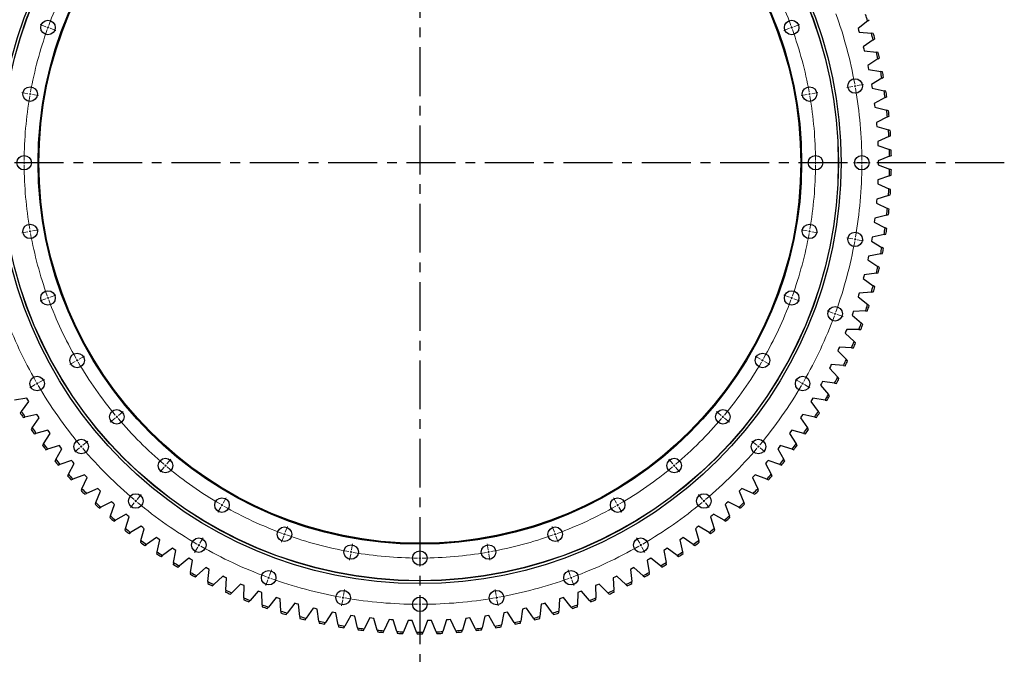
# Model space of a CAD drawing. Header units: millimetres. Extents: x -752 to 10358, y 20926 to 30006.
# Tile 6 of 15: x 1116 to 3350, y 26966 to 28407. Entities that reach past the tile are written whole.
import ezdxf

# ---------------------------------------------------------------- set-up
doc = ezdxf.new("R2010")
doc.units = ezdxf.units.MM
doc.header["$LTSCALE"] = 50
doc.linetypes.add('CENTER', pattern=[10.16, 6.35, -1.27, 1.27, -1.27])

msp = doc.modelspace()

# ---------------------------------------------------------------- linework, layer by layer
at = {"linetype": 'CENTER', "ltscale": 0.35}
for p, q in [((2023.9, 29411.7), (2023.9, 26753.1)), ((3349.6, 28082.4), (698.2, 28082.4))]:
    msp.add_line(p, q, dxfattribs=at)
at = {"color": 0, "linetype": 'Continuous', "lineweight": 18}
for p, q in [((1175.8, 28391), (1162.7, 28395.8)), ((1180.5, 28389.3), (1178.2, 28390.2)), ((1180.5, 28389.3), (1182.9, 28388.5)), ((1185.2, 28387.6), (1198.4, 28382.8)), ((2862.6, 28387.6), (2849.4, 28382.8)), ((2867.3, 28389.3), (2864.9, 28388.5)), ((2867.3, 28389.3), (2869.6, 28390.2)), ((2872, 28391), (2885.1, 28395.8)), ((3006.2, 28255.6), (2992.5, 28253.2)), ((3011.2, 28256.5), (3008.7, 28256)), ((3011.2, 28256.5), (3013.6, 28256.9)), ((3016.1, 28257.3), (3029.9, 28259.8)), ((1135.1, 28239.1), (1121.3, 28241.5)), ((1140, 28238.2), (1137.6, 28238.7)), ((1140, 28238.2), (1142.5, 28237.8)), ((1145, 28237.4), (1158.7, 28234.9)), ((2902.8, 28237.4), (2889, 28234.9)), ((2907.8, 28238.2), (2905.3, 28237.8)), ((2907.8, 28238.2), (2910.2, 28238.7)), ((2912.7, 28239.1), (2926.5, 28241.5)), ((1121.4, 28082.4), (1107.4, 28082.4)), ((1126.4, 28082.4), (1123.9, 28082.4)), ((1126.4, 28082.4), (1128.9, 28082.4)), ((1131.4, 28082.4), (1145.4, 28082.4)), ((2916.4, 28082.4), (2902.4, 28082.4)), ((2921.4, 28082.4), (2918.9, 28082.4)), ((2921.4, 28082.4), (2923.9, 28082.4)), ((2926.4, 28082.4), (2940.4, 28082.4)), ((3021.4, 28082.4), (3007.4, 28082.4)), ((3026.4, 28082.4), (3023.9, 28082.4)), ((3026.4, 28082.4), (3028.9, 28082.4)), ((3031.4, 28082.4), (3045.4, 28082.4)), ((1135.1, 27925.7), (1121.3, 27923.2)), ((1140, 27926.5), (1137.6, 27926.1)), ((1140, 27926.5), (1142.5, 27927)), ((1145, 27927.4), (1158.7, 27929.8)), ((2902.8, 27927.4), (2889, 27929.8)), ((2907.8, 27926.5), (2905.3, 27927)), ((2907.8, 27926.5), (2910.2, 27926.1)), ((2912.7, 27925.7), (2926.5, 27923.2)), ((3006.2, 27909.2), (2992.5, 27911.6)), ((3011.2, 27908.3), (3008.7, 27908.7)), ((3011.2, 27908.3), (3013.6, 27907.9)), ((3016.1, 27907.4), (3029.9, 27905)), ((1175.8, 27773.7), (1162.7, 27768.9)), ((1180.5, 27775.4), (1178.2, 27774.6)), ((1180.5, 27775.4), (1182.9, 27776.3)), ((1185.2, 27777.1), (1198.4, 27781.9)), ((2862.6, 27777.1), (2849.4, 27781.9)), ((2867.3, 27775.4), (2864.9, 27776.3)), ((2867.3, 27775.4), (2869.6, 27774.6)), ((2872, 27773.7), (2885.1, 27768.9)), ((2961.2, 27741.2), (2948.1, 27746)), ((2965.9, 27739.5), (2963.6, 27740.4)), ((2965.9, 27739.5), (2968.3, 27738.6)), ((2970.6, 27737.8), (2983.8, 27733)), ((1242.3, 27631.1), (1230.2, 27624.1)), ((1246.6, 27633.6), (1244.5, 27632.4)), ((1246.6, 27633.6), (1248.8, 27634.9)), ((1251, 27636.1), (1263.1, 27643.1)), ((2796.8, 27636.1), (2784.7, 27643.1)), ((2801.2, 27633.6), (2799, 27634.9)), ((2801.2, 27633.6), (2803.3, 27632.4)), ((2805.5, 27631.1), (2817.6, 27624.1)), ((1155.7, 27581.1), (1157.9, 27582.4)), ((1160, 27583.6), (1172.2, 27590.6)), ((2887.8, 27583.6), (2875.6, 27590.6)), ((2892.1, 27581.1), (2889.9, 27582.4)), ((1151.4, 27578.6), (1139.3, 27571.6)), ((1155.7, 27581.1), (1153.5, 27579.9)), ((2892.1, 27581.1), (2894.3, 27579.9)), ((2896.4, 27578.6), (2908.5, 27571.6)), ((1340.2, 27508.7), (1350.9, 27517.7)), ((2707.6, 27508.7), (2696.9, 27517.7)), ((1332.5, 27502.3), (1321.8, 27493.3)), ((1336.4, 27505.5), (1334.5, 27503.9)), ((1336.4, 27505.5), (1338.3, 27507.1)), ((2711.4, 27505.5), (2709.5, 27507.1)), ((2711.4, 27505.5), (2713.3, 27503.9)), ((2715.3, 27502.3), (2726, 27493.3)), ((1259.8, 27441.2), (1270.5, 27450.2)), ((2788, 27441.2), (2777.3, 27450.2)), ((1252.1, 27434.8), (1241.4, 27425.8)), ((1255.9, 27438), (1254, 27436.4)), ((1255.9, 27438), (1257.9, 27439.6)), ((2791.9, 27438), (2789.9, 27439.6)), ((2791.9, 27438), (2793.8, 27436.4)), ((2795.7, 27434.8), (2806.4, 27425.8)), ((1450.2, 27398.7), (1459.2, 27409.4)), ((2597.6, 27398.7), (2588.6, 27409.4)), ((1443.8, 27391), (1434.8, 27380.3)), ((1447, 27394.8), (1445.4, 27392.9)), ((1447, 27394.8), (1448.6, 27396.8)), ((2600.8, 27394.8), (2599.2, 27396.8)), ((2600.8, 27394.8), (2602.4, 27392.9)), ((2604, 27391), (2613, 27380.3)), ((1379.5, 27314.4), (1377.9, 27312.5)), ((1379.5, 27314.4), (1381.1, 27316.3)), ((1382.7, 27318.2), (1391.7, 27329)), ((1577.6, 27309.4), (1584.6, 27321.6)), ((2470.1, 27309.4), (2463.1, 27321.6)), ((2665.1, 27318.2), (2656.1, 27329)), ((2668.3, 27314.4), (2666.7, 27316.3)), ((2668.3, 27314.4), (2669.9, 27312.5)), ((1376.3, 27310.6), (1367.3, 27299.9)), ((1572.6, 27300.8), (1565.6, 27288.7)), ((1575.1, 27305.1), (1573.9, 27302.9)), ((1575.1, 27305.1), (1576.4, 27307.3)), ((2472.6, 27305.1), (2471.4, 27307.3)), ((2472.6, 27305.1), (2473.9, 27302.9)), ((2475.1, 27300.8), (2482.1, 27288.7)), ((2671.5, 27310.6), (2680.5, 27299.9)), ((1718.6, 27243.7), (1723.4, 27256.9)), ((2329.1, 27243.7), (2324.4, 27256.9)), ((1525.1, 27218.5), (1532.1, 27230.6)), ((1715.2, 27234.3), (1710.4, 27221.1)), ((1716.9, 27239), (1716.1, 27236.6)), ((1716.9, 27239), (1717.8, 27241.3)), ((2330.9, 27239), (2330, 27241.3)), ((2330.9, 27239), (2331.7, 27236.6)), ((2332.6, 27234.3), (2337.4, 27221.1)), ((2522.6, 27218.5), (2515.6, 27230.6)), ((1520.1, 27209.9), (1513.1, 27197.7)), ((1522.6, 27214.2), (1521.4, 27212)), ((1522.6, 27214.2), (1523.9, 27216.3)), ((1868.9, 27203.4), (1871.3, 27217.2)), ((2023.9, 27189.9), (2023.9, 27203.9)), ((2178.9, 27203.4), (2176.4, 27217.2)), ((2525.1, 27214.2), (2523.9, 27216.3)), ((2525.1, 27214.2), (2526.4, 27212)), ((2527.6, 27209.9), (2534.6, 27197.7)), ((1867.2, 27193.6), (1864.7, 27179.8)), ((1868, 27198.5), (1867.6, 27196)), ((1868, 27198.5), (1868.5, 27201)), ((2023.9, 27184.9), (2023.9, 27187.4)), ((2023.9, 27184.9), (2023.9, 27182.4)), ((2023.9, 27179.9), (2023.9, 27165.9)), ((2179.7, 27198.5), (2179.3, 27201)), ((2179.7, 27198.5), (2180.2, 27196)), ((2180.6, 27193.6), (2183, 27179.8)), ((1682.7, 27145), (1687.5, 27158.2)), ((2365.1, 27145), (2360.3, 27158.2)), ((1679.3, 27135.6), (1674.5, 27122.5)), ((1681, 27140.3), (1680.2, 27138)), ((1681, 27140.3), (1681.9, 27142.7)), ((2366.8, 27140.3), (2365.9, 27142.7)), ((2366.8, 27140.3), (2367.6, 27138)), ((2368.5, 27135.6), (2373.3, 27122.5)), ((1850.7, 27100), (1853.1, 27113.8)), ((2197.1, 27100), (2194.7, 27113.8)), ((1848.9, 27090.2), (1846.5, 27076.4)), ((1849.8, 27095.1), (1849.4, 27092.6)), ((1849.8, 27095.1), (1850.2, 27097.6)), ((2023.9, 27084.9), (2023.9, 27098.9)), ((2198, 27095.1), (2197.5, 27097.6)), ((2198, 27095.1), (2198.4, 27092.6)), ((2198.8, 27090.2), (2201.3, 27076.4)), ((2023.9, 27079.9), (2023.9, 27082.4)), ((2023.9, 27079.9), (2023.9, 27077.4)), ((2023.9, 27074.9), (2023.9, 27060.9))]:
    msp.add_line(p, q, dxfattribs=at)
at = {"color": 7, "linetype": 'Continuous', "lineweight": 25}
for p, q in [((3039.7, 28404.4), (3017.8, 28387.1)), ((3017.8, 28387.1), (3019.1, 28382.9)), ((3039.7, 28404.4), (3043, 28407.1)), ((3019.1, 28382.9), (3020.4, 28378.6)), ((3020.4, 28378.6), (3048.2, 28376.2)), ((3052.4, 28375.9), (3048.2, 28376.2)), ((3052.3, 28361.6), (3055.7, 28364.1)), ((3052.3, 28361.6), (3029.7, 28345.3)), ((3029.7, 28345.3), (3030.9, 28340.9)), ((3030.9, 28340.9), (3032, 28336.6)), ((3032, 28336.6), (3059.6, 28333.1)), ((3063, 28318.3), (3039.8, 28302.9)), ((3063.8, 28332.5), (3059.6, 28333.1)), ((3063, 28318.3), (3066.6, 28320.7)), ((3039.8, 28302.9), (3040.8, 28298.5)), ((3040.8, 28298.5), (3041.7, 28294.1)), ((3041.7, 28294.1), (3069.2, 28289.5)), ((3072, 28274.6), (3048.2, 28260.2)), ((3073.4, 28288.8), (3069.2, 28289.5)), ((3072, 28274.6), (3075.7, 28276.8)), ((3048.2, 28260.2), (3049, 28255.7)), ((3049, 28255.7), (3049.7, 28251.3)), ((3049.7, 28251.3), (3076.9, 28245.5)), ((3079.1, 28230.5), (3054.7, 28217.1)), ((3081.1, 28244.6), (3076.9, 28245.5)), ((3079.1, 28230.5), (3082.9, 28232.6)), ((3054.7, 28217.1), (3055.3, 28212.7)), ((3055.3, 28212.7), (3055.9, 28208.2)), ((3055.9, 28208.2), (3082.8, 28201.3)), ((3084.4, 28186.2), (3059.5, 28173.8)), ((3087, 28200.2), (3082.8, 28201.3)), ((3084.4, 28186.2), (3088.3, 28188.1)), ((3059.5, 28173.8), (3059.9, 28169.4)), ((3059.9, 28169.4), (3060.2, 28164.9)), ((3060.2, 28164.9), (3086.9, 28156.8)), ((3087.8, 28141.7), (3062.4, 28130.4)), ((3091, 28155.6), (3086.9, 28156.8)), ((3087.8, 28141.7), (3091.8, 28143.4)), ((3062.4, 28130.4), (3062.6, 28125.9)), ((3062.6, 28125.9), (3062.8, 28121.4)), ((3062.8, 28121.4), (3089.1, 28112.3)), ((3089.4, 28097.1), (3063.5, 28086.9)), ((3093.1, 28110.9), (3089.1, 28112.3)), ((3089.4, 28097.1), (3093.4, 28098.7)), ((3063.5, 28086.9), (3063.5, 28082.4)), ((3063.5, 28082.4), (3063.5, 28077.9)), ((3063.5, 28077.9), (3089.4, 28067.6)), ((3089.1, 28052.5), (3062.8, 28043.3)), ((3089.1, 28052.5), (3093.1, 28053.9)), ((3093.4, 28066.1), (3089.4, 28067.6)), ((3062.6, 28038.8), (3062.4, 28034.4)), ((3062.4, 28034.4), (3087.8, 28023)), ((3062.8, 28043.3), (3062.6, 28038.8)), ((3086.9, 28007.9), (3060.2, 27999.9)), ((3086.9, 28007.9), (3091, 28009.1)), ((3091.8, 28021.3), (3087.8, 28023)), ((3059.9, 27995.4), (3059.5, 27990.9)), ((3059.5, 27990.9), (3084.4, 27978.5)), ((3060.2, 27999.9), (3059.9, 27995.4)), ((3082.8, 27963.4), (3055.9, 27956.5)), ((3082.8, 27963.4), (3087, 27964.5)), ((3088.3, 27976.6), (3084.4, 27978.5)), ((3055.3, 27952.1), (3054.7, 27947.6)), ((3054.7, 27947.6), (3079.1, 27934.2)), ((3055.9, 27956.5), (3055.3, 27952.1)), ((3076.9, 27919.2), (3049.7, 27913.4)), ((3076.9, 27919.2), (3081.1, 27920.1)), ((3082.9, 27932.2), (3079.1, 27934.2)), ((3049, 27909), (3048.2, 27904.6)), ((3048.2, 27904.6), (3072, 27890.2)), ((3049.7, 27913.4), (3049, 27909)), ((3069.2, 27875.3), (3041.7, 27870.6)), ((3069.2, 27875.3), (3073.4, 27876)), ((3075.7, 27887.9), (3072, 27890.2)), ((3040.8, 27866.2), (3039.8, 27861.8)), ((3039.8, 27861.8), (3063, 27846.4)), ((3041.7, 27870.6), (3040.8, 27866.2)), ((3032, 27828.2), (3030.9, 27823.8)), ((3059.6, 27831.7), (3032, 27828.2)), ((3059.6, 27831.7), (3063.8, 27832.2)), ((3066.6, 27844.1), (3063, 27846.4)), ((3030.9, 27823.8), (3029.7, 27819.5)), ((3029.7, 27819.5), (3052.3, 27803.1)), ((3020.4, 27786.2), (3019.1, 27781.9)), ((3048.2, 27788.5), (3020.4, 27786.2)), ((3048.2, 27788.5), (3052.4, 27788.9)), ((3055.7, 27800.6), (3052.3, 27803.1)), ((3019.1, 27781.9), (3017.8, 27777.6)), ((3017.8, 27777.6), (3039.7, 27760.3)), ((3043, 27757.6), (3039.7, 27760.3)), ((3005.7, 27740.5), (3004.2, 27736.2)), ((3007.1, 27744.7), (3005.7, 27740.5)), ((3035, 27745.9), (3007.1, 27744.7)), ((3035, 27745.9), (3039.2, 27746.1)), ((3004.2, 27736.2), (3025.3, 27718.1)), ((3028.5, 27715.3), (3025.3, 27718.1)), ((2990.5, 27699.7), (2988.8, 27695.5)), ((2988.8, 27695.5), (3009.1, 27676.4)), ((2992.1, 27703.8), (2990.5, 27699.7)), ((3020, 27703.8), (2992.1, 27703.8)), ((3020, 27703.8), (3024.3, 27703.8)), ((3012.3, 27673.5), (3009.1, 27676.4)), ((2973.6, 27659.5), (2971.8, 27655.4)), ((2971.8, 27655.4), (2991.3, 27635.5)), ((2975.4, 27663.6), (2973.6, 27659.5)), ((3003.3, 27662.5), (2975.4, 27663.6)), ((3003.3, 27662.5), (3007.5, 27662.3)), ((2994.3, 27632.5), (2991.3, 27635.5)), ((2955.1, 27620.1), (2953.1, 27616.1)), ((2953.1, 27616.1), (2971.7, 27595.4)), ((2957.1, 27624.1), (2955.1, 27620.1)), ((2984.8, 27621.8), (2957.1, 27624.1)), ((2984.8, 27621.8), (2989.1, 27621.5)), ((2934.9, 27581.5), (2932.7, 27577.6)), ((2937.1, 27585.5), (2934.9, 27581.5)), ((2964.7, 27582), (2937.1, 27585.5)), ((2964.7, 27582), (2968.9, 27581.4)), ((2974.6, 27592.2), (2971.7, 27595.4)), ((2932.7, 27577.6), (2950.5, 27556.2)), ((1132.3, 27547.7), (1104.9, 27543)), ((1120.1, 27517.8), (1137, 27540)), ((1134.6, 27543.8), (1132.3, 27547.7)), ((1137, 27540), (1134.6, 27543.8)), ((2913.2, 27543.8), (2910.8, 27540)), ((2910.8, 27540), (2927.7, 27517.8)), ((2915.5, 27547.7), (2913.2, 27543.8)), ((2942.9, 27543), (2915.5, 27547.7)), ((2942.9, 27543), (2947.1, 27542.3)), ((2953.2, 27552.9), (2950.5, 27556.2)), ((1120.1, 27517.8), (1117.6, 27514.4)), ((2930.2, 27514.4), (2927.7, 27517.8)), ((1124.1, 27504.1), (1128.3, 27505)), ((1155.5, 27510.8), (1128.3, 27505)), ((1144.6, 27480.5), (1160.5, 27503.3)), ((1158, 27507.1), (1155.5, 27510.8)), ((1160.5, 27503.3), (1158, 27507.1)), ((2889.8, 27507.1), (2887.3, 27503.3)), ((2887.3, 27503.3), (2903.2, 27480.5)), ((2892.3, 27510.8), (2889.8, 27507.1)), ((2919.5, 27505), (2892.3, 27510.8)), ((2919.5, 27505), (2923.7, 27504.1)), ((1144.6, 27480.5), (1142.1, 27477)), ((1180.2, 27474.9), (1153.2, 27468)), ((1182.8, 27471.3), (1180.2, 27474.9)), ((1185.5, 27467.7), (1182.8, 27471.3)), ((2865, 27471.3), (2862.3, 27467.7)), ((2867.6, 27474.9), (2865, 27471.3)), ((2894.6, 27468), (2867.6, 27474.9)), ((2905.7, 27477), (2903.2, 27480.5)), ((1149.1, 27466.9), (1153.2, 27468)), ((1170.5, 27444.2), (1185.5, 27467.7)), ((2862.3, 27467.7), (2877.2, 27444.2)), ((2894.6, 27468), (2898.7, 27466.9)), ((1170.5, 27444.2), (1168.3, 27440.6)), ((1175.6, 27430.8), (1179.7, 27432.1)), ((1206.4, 27440.1), (1179.7, 27432.1)), ((1198, 27409), (1212, 27433.1)), ((1209.2, 27436.6), (1206.4, 27440.1)), ((1212, 27433.1), (1209.2, 27436.6)), ((2838.6, 27436.6), (2835.8, 27433.1)), ((2835.8, 27433.1), (2849.8, 27409)), ((2841.4, 27440.1), (2838.6, 27436.6)), ((2868.1, 27432.1), (2841.4, 27440.1)), ((2868.1, 27432.1), (2872.2, 27430.8)), ((2879.5, 27440.6), (2877.2, 27444.2)), ((1198, 27409), (1195.9, 27405.3)), ((1234, 27406.5), (1207.7, 27397.3)), ((1236.9, 27403.1), (1234, 27406.5)), ((1239.9, 27399.7), (1236.9, 27403.1)), ((2810.9, 27403.1), (2807.9, 27399.7)), ((2813.8, 27406.5), (2810.9, 27403.1)), ((2840.1, 27397.3), (2813.8, 27406.5)), ((2851.9, 27405.3), (2849.8, 27409)), ((1203.7, 27395.9), (1207.7, 27397.3)), ((1226.9, 27375), (1239.9, 27399.7)), ((2807.9, 27399.7), (2820.8, 27375)), ((2840.1, 27397.3), (2844.1, 27395.9)), ((1226.9, 27375), (1225, 27371.2)), ((1233.1, 27362.2), (1237.1, 27363.7)), ((1263, 27374), (1237.1, 27363.7)), ((1257.3, 27342.2), (1269.1, 27367.4)), ((1266, 27370.7), (1263, 27374)), ((1269.1, 27367.4), (1266, 27370.7)), ((2781.7, 27370.7), (2778.7, 27367.4)), ((2778.7, 27367.4), (2790.5, 27342.2)), ((2784.8, 27374), (2781.7, 27370.7)), ((2810.7, 27363.7), (2784.8, 27374)), ((2810.7, 27363.7), (2814.7, 27362.2)), ((2822.8, 27371.2), (2820.8, 27375)), ((1257.3, 27342.2), (1255.4, 27338.4)), ((1293.3, 27342.7), (1267.9, 27331.4)), ((1288.9, 27310.8), (1299.7, 27336.5)), ((1296.5, 27339.6), (1293.3, 27342.7)), ((1299.7, 27336.5), (1296.5, 27339.6)), ((2751.3, 27339.6), (2748.1, 27336.5)), ((2748.1, 27336.5), (2758.9, 27310.8)), ((2754.5, 27342.7), (2751.3, 27339.6)), ((2779.9, 27331.4), (2754.5, 27342.7)), ((2792.3, 27338.4), (2790.5, 27342.2)), ((1264, 27329.7), (1267.9, 27331.4)), ((2779.9, 27331.4), (2783.8, 27329.7)), ((1288.9, 27310.8), (1287.3, 27306.9)), ((1296.2, 27298.5), (1300, 27300.4)), ((1324.9, 27312.8), (1300, 27300.4)), ((1321.9, 27280.7), (1331.6, 27306.8)), ((1328.3, 27309.8), (1324.9, 27312.8)), ((1331.6, 27306.8), (1328.3, 27309.8)), ((2719.5, 27309.8), (2716.2, 27306.8)), ((2716.2, 27306.8), (2725.9, 27280.7)), ((2722.9, 27312.8), (2719.5, 27309.8)), ((2747.8, 27300.4), (2722.9, 27312.8)), ((2747.8, 27300.4), (2751.6, 27298.5)), ((2760.5, 27306.9), (2758.9, 27310.8)), ((1321.9, 27280.7), (1320.4, 27276.7)), ((1329.6, 27268.7), (1333.4, 27270.8)), ((1357.8, 27284.2), (1333.4, 27270.8)), ((1356.1, 27252), (1364.7, 27278.5)), ((1361.2, 27281.3), (1357.8, 27284.2)), ((1364.7, 27278.5), (1361.2, 27281.3)), ((2686.6, 27281.3), (2683.1, 27278.5)), ((2683.1, 27278.5), (2691.7, 27252)), ((2690, 27284.2), (2686.6, 27281.3)), ((2714.4, 27270.8), (2690, 27284.2)), ((2714.4, 27270.8), (2718.2, 27268.7)), ((2727.4, 27276.7), (2725.9, 27280.7)), ((1356.1, 27252), (1354.8, 27247.9)), ((1391.8, 27257), (1368, 27242.6)), ((1391.4, 27224.8), (1398.9, 27251.6)), ((1395.3, 27254.3), (1391.8, 27257)), ((1398.9, 27251.6), (1395.3, 27254.3)), ((2652.4, 27254.3), (2648.9, 27251.6)), ((2648.9, 27251.6), (2656.4, 27224.8)), ((2656, 27257), (2652.4, 27254.3)), ((2679.8, 27242.6), (2656, 27257)), ((2693, 27247.9), (2691.7, 27252)), ((1364.3, 27240.4), (1368, 27242.6)), ((1391.4, 27224.8), (1390.3, 27220.6)), ((1426.9, 27231.3), (1403.7, 27215.8)), ((1430.6, 27228.7), (1426.9, 27231.3)), ((1427.9, 27199), (1434.3, 27226.1)), ((1434.3, 27226.1), (1430.6, 27228.7)), ((2617.2, 27228.7), (2613.5, 27226.1)), ((2613.5, 27226.1), (2619.9, 27199)), ((2620.9, 27231.3), (2617.2, 27228.7)), ((2644.1, 27215.8), (2620.9, 27231.3)), ((2657.5, 27220.6), (2656.4, 27224.8)), ((2679.8, 27242.6), (2683.5, 27240.4)), ((1400.1, 27213.5), (1403.7, 27215.8)), ((1463.1, 27207), (1440.5, 27190.6)), ((1466.8, 27204.6), (1463.1, 27207)), ((1465.4, 27174.8), (1470.6, 27202.2)), ((1470.6, 27202.2), (1466.8, 27204.6)), ((2581, 27204.6), (2577.2, 27202.2)), ((2577.2, 27202.2), (2582.4, 27174.8)), ((2584.7, 27207), (2581, 27204.6)), ((2607.3, 27190.6), (2584.7, 27207)), ((2644.1, 27215.8), (2647.7, 27213.5)), ((1427.9, 27199), (1426.9, 27194.9)), ((1437.1, 27188.1), (1440.5, 27190.6)), ((1500.2, 27184.3), (1478.4, 27167)), ((1504.1, 27182), (1500.2, 27184.3)), ((1503.9, 27152.3), (1508, 27179.8)), ((1508, 27179.8), (1504.1, 27182)), ((2543.7, 27182), (2539.8, 27179.8)), ((2539.8, 27179.8), (2543.9, 27152.3)), ((2547.6, 27184.3), (2543.7, 27182)), ((2569.4, 27167), (2547.6, 27184.3)), ((2607.3, 27190.6), (2610.7, 27188.1)), ((2620.9, 27194.9), (2619.9, 27199)), ((1465.4, 27174.8), (1464.6, 27170.6)), ((1475, 27164.3), (1478.4, 27167)), ((1538.3, 27163.2), (1517.2, 27144.9)), ((1542.2, 27161.1), (1538.3, 27163.2)), ((1546.2, 27159), (1542.2, 27161.1)), ((1543.3, 27131.3), (1546.2, 27159)), ((2505.5, 27161.1), (2501.6, 27159)), ((2501.6, 27159), (2504.5, 27131.3)), ((2509.5, 27163.2), (2505.5, 27161.1)), ((2530.6, 27144.9), (2509.5, 27163.2)), ((2569.4, 27167), (2572.8, 27164.3)), ((2583.2, 27170.6), (2582.4, 27174.8)), ((1503.9, 27152.3), (1503.3, 27148)), ((1514, 27142.2), (1517.2, 27144.9)), ((1577.2, 27143.6), (1556.9, 27124.6)), ((1581.2, 27141.7), (1577.2, 27143.6)), ((1585.3, 27139.8), (1581.2, 27141.7)), ((1583.6, 27112), (1585.3, 27139.8)), ((2466.5, 27141.7), (2462.5, 27139.8)), ((2462.5, 27139.8), (2464.2, 27112)), ((2470.6, 27143.6), (2466.5, 27141.7)), ((2490.9, 27124.6), (2470.6, 27143.6)), ((2530.6, 27144.9), (2533.8, 27142.2)), ((2544.5, 27148), (2543.9, 27152.3)), ((1543.3, 27131.3), (1542.9, 27127)), ((1553.8, 27121.6), (1556.9, 27124.6)), ((1616.9, 27125.7), (1597.4, 27105.8)), ((1621, 27124), (1616.9, 27125.7)), ((1625.2, 27122.3), (1621, 27124)), ((1624.6, 27094.4), (1625.2, 27122.3)), ((2426.8, 27124), (2422.6, 27122.3)), ((2422.6, 27122.3), (2423.2, 27094.4)), ((2430.9, 27125.7), (2426.8, 27124)), ((2450.4, 27105.8), (2430.9, 27125.7)), ((2490.9, 27124.6), (2494, 27121.6)), ((2504.9, 27127), (2504.5, 27131.3)), ((1583.6, 27112), (1583.3, 27107.7)), ((1594.4, 27102.8), (1597.4, 27105.8)), ((1624.6, 27094.4), (1624.5, 27090.1)), ((1657.3, 27109.5), (1638.7, 27088.8)), ((1661.5, 27108), (1657.3, 27109.5)), ((1665.7, 27106.4), (1661.5, 27108)), ((1666.3, 27078.6), (1665.7, 27106.4)), ((1698.4, 27095), (1680.6, 27073.6)), ((1702.6, 27093.6), (1698.4, 27095)), ((1706.9, 27092.3), (1702.6, 27093.6)), ((1708.7, 27064.5), (1706.9, 27092.3)), ((2340.9, 27092.3), (2339.1, 27064.5)), ((2345.2, 27093.6), (2340.9, 27092.3)), ((2349.4, 27095), (2345.2, 27093.6)), ((2367.2, 27073.6), (2349.4, 27095)), ((2382.1, 27106.4), (2381.5, 27078.6)), ((2386.3, 27108), (2382.1, 27106.4)), ((2390.5, 27109.5), (2386.3, 27108)), ((2409.1, 27088.8), (2390.5, 27109.5)), ((2423.3, 27090.1), (2423.2, 27094.4)), ((2450.4, 27105.8), (2453.4, 27102.8)), ((2464.5, 27107.7), (2464.2, 27112)), ((1635.8, 27085.7), (1638.7, 27088.8)), ((1666.3, 27078.6), (1666.4, 27074.3)), ((1677.9, 27070.3), (1680.6, 27073.6)), ((1740, 27082.3), (1723.2, 27060.1)), ((1744.3, 27081), (1740, 27082.3)), ((1748.6, 27079.9), (1744.3, 27081)), ((1751.6, 27052.2), (1748.6, 27079.9)), ((1782.1, 27071.3), (1766.2, 27048.4)), ((1786.5, 27070.2), (1782.1, 27071.3)), ((1790.9, 27069.2), (1786.5, 27070.2)), ((1794.9, 27041.7), (1790.9, 27069.2)), ((2256.9, 27069.2), (2252.9, 27041.7)), ((2261.3, 27070.2), (2256.9, 27069.2)), ((2265.7, 27071.3), (2261.3, 27070.2)), ((2281.5, 27048.4), (2265.7, 27071.3)), ((2299.1, 27079.9), (2296.2, 27052.2)), ((2303.5, 27081), (2299.1, 27079.9)), ((2307.8, 27082.3), (2303.5, 27081)), ((2324.6, 27060.1), (2307.8, 27082.3)), ((2367.2, 27073.6), (2369.9, 27070.3)), ((2381.4, 27074.3), (2381.5, 27078.6)), ((2409.1, 27088.8), (2412, 27085.7)), ((1708.7, 27064.5), (1708.9, 27060.2)), ((1720.6, 27056.7), (1723.2, 27060.1)), ((1751.6, 27052.2), (1752, 27047.9)), ((1763.8, 27044.9), (1766.2, 27048.4)), ((1824.7, 27062), (1809.8, 27038.5)), ((1829.1, 27061.2), (1824.7, 27062)), ((1833.5, 27060.3), (1829.1, 27061.2)), ((1838.7, 27033), (1833.5, 27060.3)), ((1867.6, 27054.6), (1853.7, 27030.5)), ((1872, 27053.9), (1867.6, 27054.6)), ((1876.5, 27053.3), (1872, 27053.9)), ((1882.8, 27026.2), (1876.5, 27053.3)), ((1910.8, 27048.9), (1897.9, 27024.3)), ((1915.2, 27048.4), (1910.8, 27048.9)), ((1919.7, 27048), (1915.2, 27048.4)), ((1927.2, 27021.2), (1919.7, 27048)), ((2128.1, 27048), (2120.6, 27021.2)), ((2132.6, 27048.4), (2128.1, 27048)), ((2137, 27048.9), (2132.6, 27048.4)), ((2149.9, 27024.3), (2137, 27048.9)), ((2171.3, 27053.3), (2165, 27026.2)), ((2175.8, 27053.9), (2171.3, 27053.3)), ((2180.2, 27054.6), (2175.8, 27053.9)), ((2194.1, 27030.5), (2180.2, 27054.6)), ((2214.3, 27060.3), (2209.1, 27033)), ((2218.7, 27061.2), (2214.3, 27060.3)), ((2223.1, 27062), (2218.7, 27061.2)), ((2238, 27038.5), (2223.1, 27062)), ((2281.5, 27048.4), (2284, 27044.9)), ((2295.8, 27047.9), (2296.2, 27052.2)), ((2324.6, 27060.1), (2327.2, 27056.7)), ((2338.9, 27060.2), (2339.1, 27064.5)), ((1794.9, 27041.7), (1795.6, 27037.4)), ((1807.5, 27034.9), (1809.8, 27038.5)), ((1838.7, 27033), (1839.5, 27028.8)), ((1851.5, 27026.8), (1853.7, 27030.5)), ((1882.8, 27026.2), (1883.8, 27022)), ((1895.9, 27020.5), (1897.9, 27024.3)), ((1954.1, 27045.1), (1942.3, 27019.9)), ((1958.6, 27044.8), (1954.1, 27045.1)), ((1963.1, 27044.5), (1958.6, 27044.8)), ((1971.7, 27018.1), (1963.1, 27044.5)), ((1997.6, 27043.1), (1986.9, 27017.4)), ((2002.1, 27043), (1997.6, 27043.1)), ((2006.6, 27042.9), (2002.1, 27043)), ((2016.3, 27016.8), (2006.6, 27042.9)), ((2041.2, 27042.9), (2031.5, 27016.8)), ((2045.7, 27043), (2041.2, 27042.9)), ((2050.2, 27043.1), (2045.7, 27043)), ((2060.9, 27017.4), (2050.2, 27043.1)), ((2084.7, 27044.5), (2076.1, 27018.1)), ((2089.2, 27044.8), (2084.7, 27044.5)), ((2093.6, 27045.1), (2089.2, 27044.8)), ((2105.5, 27019.9), (2093.6, 27045.1)), ((2149.9, 27024.3), (2151.9, 27020.5)), ((2164, 27022), (2165, 27026.2)), ((2194.1, 27030.5), (2196.3, 27026.8)), ((2208.3, 27028.8), (2209.1, 27033)), ((2238, 27038.5), (2240.3, 27034.9)), ((2252.2, 27037.4), (2252.9, 27041.7)), ((1927.2, 27021.2), (1928.3, 27017.1)), ((1940.5, 27016), (1942.3, 27019.9)), ((1971.7, 27018.1), (1973, 27014)), ((1985.2, 27013.5), (1986.9, 27017.4)), ((2016.3, 27016.8), (2017.8, 27012.8)), ((2030, 27012.8), (2031.5, 27016.8)), ((2060.9, 27017.4), (2062.6, 27013.5)), ((2074.8, 27014), (2076.1, 27018.1)), ((2105.5, 27019.9), (2107.3, 27016)), ((2119.5, 27017.1), (2120.6, 27021.2))]:
    msp.add_line(p, q, dxfattribs=at)
for centre, radius in [((2023.9, 28082.4), 955.5), ((2023.9, 28082.4), 949.5), ((2023.9, 28082.4), 949), ((2023.9, 28082.4), 866), ((2023.9, 28082.4), 864), ((1180.5, 28389.3), 16.5), ((2867.3, 28389.3), 16.5), ((1140, 28238.2), 16.5), ((2907.8, 28238.2), 16.5), ((3011.2, 28256.5), 16.5), ((1126.4, 28082.4), 16.5), ((2921.4, 28082.4), 16.5), ((3026.4, 28082.4), 16.5), ((1140, 27926.5), 16.5), ((2907.8, 27926.5), 16.5), ((3011.2, 27908.3), 16.5), ((1180.5, 27775.4), 16.5), ((2867.3, 27775.4), 16.5), ((2965.9, 27739.5), 16.5), ((1246.6, 27633.6), 16.5), ((2801.2, 27633.6), 16.5), ((1155.7, 27581.1), 16.5), ((2892.1, 27581.1), 16.5), ((1336.4, 27505.5), 16.5), ((2711.4, 27505.5), 16.5), ((1255.9, 27438), 16.5), ((2791.9, 27438), 16.5), ((1447, 27394.8), 16.5), ((2600.8, 27394.8), 16.5), ((1379.5, 27314.4), 16.5), ((1575.1, 27305.1), 16.5), ((2472.6, 27305.1), 16.5), ((2668.3, 27314.4), 16.5), ((1716.9, 27239), 16.5), ((2330.9, 27239), 16.5), ((1522.6, 27214.2), 16.5), ((2525.1, 27214.2), 16.5), ((1868, 27198.5), 16.5), ((2179.7, 27198.5), 16.5), ((2023.9, 27184.9), 16.5), ((1681, 27140.3), 16.5), ((2366.8, 27140.3), 16.5), ((1849.8, 27095.1), 16.5), ((2023.9, 27079.9), 16.5), ((2198, 27095.1), 16.5)]:
    msp.add_circle(centre, radius, dxfattribs=at)
at = {"color": 0, "linetype": 'Continuous', "lineweight": 18}
for radius, start, end in [(897.5, 150.3192, 159.6808), (897.5, 20.3192, 29.6808), (1002.5, 10.2858, 19.7142), (897.5, 160, 160.1596), (897.5, 159.8404, 160), (897.5, 20, 20.1596), (897.5, 19.8404, 20), (897.5, 160.3192, 169.6808), (897.5, 10.3192, 19.6808), (1002.5, 10, 10.1429), (1002.5, 9.8571, 10), (1002.5, 0.2858, 9.7142), (897.5, 170.3192, 179.6808), (897.5, 170, 170.1596), (897.5, 169.8404, 170), (897.5, 10, 10.1596), (897.5, 9.8404, 10), (897.5, 0.3192, 9.6808), (897.5, 179.8404, 180), (897.5, 180, 180.1596), (897.5, 180.3192, 189.6808), (897.5, 350.3192, 359.6808), (897.5, 0, 0.1596), (897.5, 359.8404, 0), (1002.5, 350.2858, 359.7142), (1002.5, 0, 0.1429), (1002.5, 359.8571, 0), (897.5, 189.8404, 190), (897.5, 190, 190.1596), (897.5, 190.3192, 199.6808), (897.5, 340.3192, 349.6808), (897.5, 349.8404, 350), (897.5, 350, 350.1596), (1002.5, 340.2858, 349.7142), (1002.5, 349.8571, 350), (1002.5, 350, 350.1429), (897.5, 199.8404, 200), (897.5, 200, 200.1596), (897.5, 200.3192, 209.6808), (897.5, 330.3192, 339.6808), (897.5, 339.8404, 340), (897.5, 340, 340.1596), (1002.5, 339.8571, 340), (1002.5, 340, 340.1429), (1002.5, 200.2858, 209.7142), (1002.5, 330.2858, 339.7142), (897.5, 209.8404, 210), (897.5, 210, 210.1596), (897.5, 210.3192, 219.6808), (897.5, 320.3192, 329.6808), (897.5, 329.8404, 330), (897.5, 330, 330.1596), (1002.5, 209.8571, 210), (1002.5, 330, 330.1429), (1002.5, 210, 210.1429), (1002.5, 210.2858, 219.7142), (1002.5, 320.2858, 329.7142), (1002.5, 329.8571, 330), (897.5, 219.8404, 220), (897.5, 220, 220.1596), (897.5, 220.3192, 229.6808), (897.5, 310.3192, 319.6808), (897.5, 319.8404, 320), (897.5, 320, 320.1596), (1002.5, 219.8571, 220), (1002.5, 220, 220.1429), (1002.5, 220.2858, 229.7142), (1002.5, 310.2858, 319.7142), (1002.5, 319.8571, 320), (1002.5, 320, 320.1429), (897.5, 229.8404, 230), (897.5, 230, 230.1596), (897.5, 230.3192, 239.6808), (897.5, 300.3192, 309.6808), (897.5, 309.8404, 310), (897.5, 310, 310.1596), (1002.5, 229.8571, 230), (1002.5, 230, 230.1429), (1002.5, 309.8571, 310), (1002.5, 310, 310.1429), (1002.5, 230.2858, 239.7142), (897.5, 239.8404, 240), (897.5, 240, 240.1596), (897.5, 240.3192, 249.6808), (897.5, 290.3192, 299.6808), (897.5, 299.8404, 300), (897.5, 300, 300.1596), (1002.5, 300.2858, 309.7142), (897.5, 249.8404, 250), (897.5, 250, 250.1596), (897.5, 250.3192, 259.6808), (897.5, 280.3192, 289.6808), (897.5, 289.8404, 290), (897.5, 290, 290.1596), (1002.5, 239.8571, 240), (1002.5, 240, 240.1429), (1002.5, 240.2858, 249.7142), (1002.5, 290.2858, 299.7142), (1002.5, 299.8571, 300), (1002.5, 300, 300.1429), (897.5, 259.8404, 260), (897.5, 260, 260.1596), (897.5, 260.3192, 269.6808), (897.5, 269.8404, 270), (897.5, 270, 270.1596), (897.5, 270.3192, 279.6808), (897.5, 279.8404, 280), (897.5, 280, 280.1596), (1002.5, 249.8571, 250), (1002.5, 250, 250.1429), (1002.5, 250.2858, 259.7142), (1002.5, 280.2858, 289.7142), (1002.5, 289.8571, 290), (1002.5, 290, 290.1429), (1002.5, 259.8571, 260), (1002.5, 260, 260.1429), (1002.5, 260.2858, 269.7142), (1002.5, 270.2858, 279.7142), (1002.5, 279.8571, 280), (1002.5, 280, 280.1429), (1002.5, 269.8571, 270), (1002.5, 270, 270.1429)]:
    msp.add_arc((2023.9, 28082.4), radius, start, end, dxfattribs=at)
at = {"color": 7, "linetype": 'Continuous', "lineweight": 25}
for radius, start, end in [(1065.6, 17.5922, 18.4078), (1065.6, 15.1922, 16.0078), (1069.6, 15.2735, 15.9265), (1065.6, 12.7922, 13.6078), (1069.6, 12.8735, 13.5265), (1065.6, 10.3922, 11.2078), (1069.6, 10.4735, 11.1265), (1065.6, 7.9922, 8.8078), (1069.6, 8.0735, 8.7265), (1065.6, 5.5922, 6.4078), (1069.6, 5.6735, 6.3265), (1065.6, 3.1922, 4.0078), (1069.6, 3.2735, 3.9265), (1065.6, 0.7922, 1.6078), (1069.6, 0.8735, 1.5265), (1065.6, 358.3922, 359.2078), (1069.6, 358.4735, 359.1265), (1065.6, 355.9922, 356.8078), (1069.6, 356.0735, 356.7265), (1065.6, 353.5922, 354.4078), (1069.6, 353.6735, 354.3265), (1065.6, 351.1922, 352.0078), (1069.6, 351.2735, 351.9265), (1065.6, 348.7922, 349.6078), (1069.6, 348.8735, 349.5265), (1065.6, 346.3922, 347.2078), (1069.6, 346.4735, 347.1265), (1065.6, 343.9922, 344.8078), (1069.6, 344.0735, 344.7265), (1065.6, 341.5922, 342.4078), (1069.6, 341.6735, 342.3265), (1065.6, 339.1922, 340.0078), (1069.6, 339.2735, 339.9265), (1065.6, 336.7922, 337.6078), (1069.6, 336.8735, 337.5265), (1065.6, 334.3922, 335.2078), (1069.6, 334.4735, 335.1265), (1065.6, 331.9922, 332.8078), (1069.6, 332.0735, 332.7265), (1065.6, 329.5922, 330.4078), (1069.6, 329.6735, 330.3265), (1069.6, 212.0735, 212.7265), (1065.6, 211.9922, 212.8078), (1065.6, 327.1922, 328.0078), (1069.6, 327.2735, 327.9265), (1069.6, 214.4735, 215.1265), (1065.6, 214.3922, 215.2078), (1065.6, 324.7922, 325.6078), (1069.6, 324.8735, 325.5265), (1069.6, 216.8735, 217.5265), (1065.6, 216.7922, 217.6078), (1065.6, 322.3922, 323.2078), (1069.6, 322.4735, 323.1265), (1069.6, 219.2735, 219.9265), (1065.6, 219.1922, 220.0078), (1065.6, 319.9922, 320.8078), (1069.6, 320.0735, 320.7265), (1069.6, 221.6735, 222.3265), (1065.6, 221.5922, 222.4078), (1065.6, 317.5922, 318.4078), (1069.6, 317.6735, 318.3265), (1069.6, 224.0735, 224.7265), (1065.6, 223.9922, 224.8078), (1065.6, 315.1922, 316.0078), (1069.6, 315.2735, 315.9265), (1069.6, 226.4735, 227.1265), (1065.6, 226.3922, 227.2078), (1065.6, 312.7922, 313.6078), (1069.6, 312.8735, 313.5265), (1069.6, 228.8735, 229.5265), (1065.6, 228.7922, 229.6078), (1065.6, 310.3922, 311.2078), (1069.6, 310.4735, 311.1265), (1069.6, 231.2735, 231.9265), (1065.6, 231.1922, 232.0078), (1065.6, 307.9922, 308.8078), (1069.6, 308.0735, 308.7265), (1065.6, 233.5922, 234.4078), (1065.6, 305.5922, 306.4078), (1069.6, 233.6735, 234.3265), (1069.6, 305.6735, 306.3265), (1069.6, 236.0735, 236.7265), (1065.6, 235.9922, 236.8078), (1065.6, 303.1922, 304.0078), (1069.6, 303.2735, 303.9265), (1069.6, 238.4735, 239.1265), (1065.6, 238.3922, 239.2078), (1065.6, 300.7922, 301.6078), (1069.6, 300.8735, 301.5265), (1069.6, 240.8735, 241.5265), (1065.6, 240.7922, 241.6078), (1065.6, 298.3922, 299.2078), (1069.6, 298.4735, 299.1265), (1069.6, 243.2735, 243.9265), (1065.6, 243.1922, 244.0078), (1065.6, 295.9922, 296.8078), (1069.6, 296.0735, 296.7265), (1069.6, 245.6735, 246.3265), (1065.6, 245.5922, 246.4078), (1069.6, 248.0735, 248.7265), (1065.6, 247.9922, 248.8078), (1065.6, 291.1922, 292.0078), (1069.6, 291.2735, 291.9265), (1065.6, 293.5922, 294.4078), (1069.6, 293.6735, 294.3265), (1065.6, 250.3922, 251.2078), (1069.6, 250.4735, 251.1265), (1065.6, 288.7922, 289.6078), (1069.6, 288.8735, 289.5265), (1065.6, 252.7922, 253.6078), (1069.6, 252.8735, 253.5265), (1065.6, 255.1922, 256.0078), (1069.6, 255.2735, 255.9265), (1065.6, 283.9922, 284.8078), (1069.6, 284.0735, 284.7265), (1065.6, 286.3922, 287.2078), (1069.6, 286.4735, 287.1265), (1065.6, 257.5922, 258.4078), (1069.6, 257.6735, 258.3265), (1065.6, 259.9922, 260.8078), (1069.6, 260.0735, 260.7265), (1065.6, 262.3922, 263.2078), (1065.6, 276.7922, 277.6078), (1065.6, 279.1922, 280.0078), (1069.6, 279.2735, 279.9265), (1065.6, 281.5922, 282.4078), (1069.6, 281.6735, 282.3265), (1069.6, 262.4735, 263.1265), (1065.6, 264.7922, 265.6078), (1069.6, 264.8735, 265.5265), (1065.6, 267.1922, 268.0078), (1069.6, 267.2735, 267.9265), (1065.6, 269.5922, 270.4078), (1069.6, 269.6735, 270.3265), (1065.6, 271.9922, 272.8078), (1069.6, 272.0735, 272.7265), (1065.6, 274.3922, 275.2078), (1069.6, 274.4735, 275.1265), (1069.6, 276.8735, 277.5265)]:
    msp.add_arc((2023.9, 28082.4), radius, start, end, dxfattribs=at)

doc.saveas('drawing.dxf')
